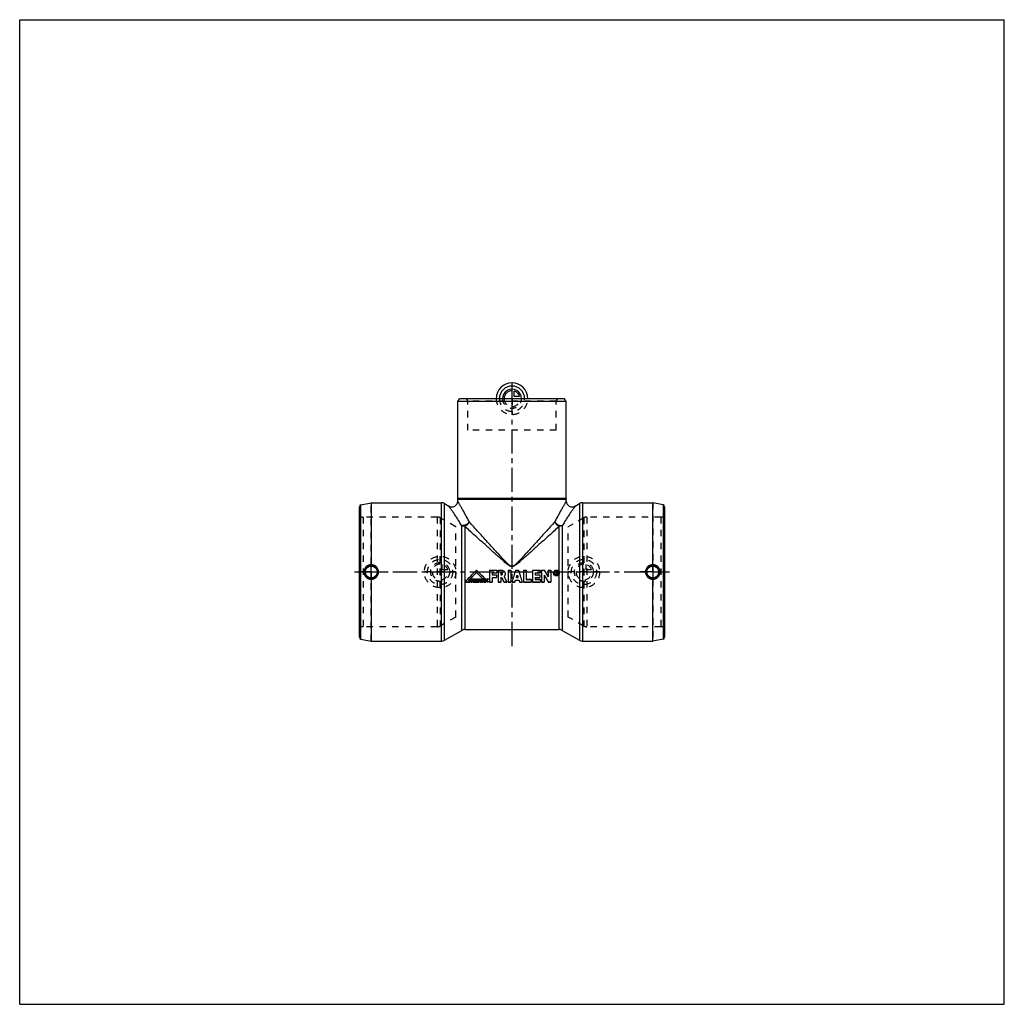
# Model space of a CAD drawing. Header units: millimetres. Extents: x 0 to 1000, y 0 to 1000.
import ezdxf

# ---------------------------------------------------------------- set-up
doc = ezdxf.new("R2010")
doc.units = ezdxf.units.MM
doc.header["$LTSCALE"] = 65.185185
doc.linetypes.add('CENTER', pattern=[0.6, 0.375, -0.075, 0.075, -0.075])
doc.linetypes.add('HIDDEN', pattern=[0.2, 0.1, -0.1])
doc.layers.get('0').update_dxf_attribs({"linetype": 'CONTINUOUS'})
for name, color, linetype in [('ACHSEN_S', 7, 'CONTINUOUS'), ('KOERPER', 7, 'CONTINUOUS'), ('KONST.EL_MIT_GEO', 7, 'CONTINUOUS'), ('KONSTR_EL', 7, 'CONTINUOUS'), ('KURVEN', 7, 'CONTINUOUS')]:
    doc.layers.add(name, color=color, linetype=linetype)

msp = doc.modelspace()

# ---------------------------------------------------------------- linework, layer by layer
at = {"color": 7, "linetype": 'Continuous'}
for p, q in [((0, 0), (0, 1000)), ((0, 1000), (1000, 1000)), ((1000, 0), (1000, 1000)), ((0, 0), (1000, 0))]:
    msp.add_line(p, q, dxfattribs=at)
at = {"layer": 'ACHSEN_S', "color": 40, "linetype": 'CENTER'}
for p, q in [((500, 363.9), (500, 623.1)), ((340, 439.1), (660, 439.1))]:
    msp.add_line(p, q, dxfattribs=at)
at = {"layer": 'KOERPER', "color": 7, "linetype": 'Continuous'}
for p, q in [((445, 612.1), (446.7, 615.1)), ((555, 612.1), (445, 612.1)), ((553.3, 615.1), (446.7, 615.1)), ((555, 612.1), (553.3, 615.1)), ((357, 509.4), (357, 446.5)), ((357, 509.4), (428.4, 509.4)), ((431.4, 508.6), (435.9, 506)), ((643, 446.5), (643, 509.4)), ((357, 431.7), (357, 368.9)), ((643, 368.9), (643, 431.7)), ((452, 380.6), (548, 380.6)), ((431.4, 369.7), (449, 379.8)), ((357, 368.9), (428.4, 368.9))]:
    msp.add_line(p, q, dxfattribs=at)
at = {"layer": 'KOERPER', "color": 8, "linetype": 'HIDDEN'}
for p, q in [((455, 583.1), (455, 612.6)), ((545, 583.1), (545, 612.6)), ((545, 583.1), (455, 583.1)), ((442.9, 484.9), (427, 494.1)), ((573, 494.1), (557.1, 484.9)), ((442.9, 393.3), (442.9, 484.9)), ((557.1, 393.3), (557.1, 484.9)), ((442.9, 393.3), (427, 384.2)), ((573, 384.2), (557.1, 393.3))]:
    msp.add_line(p, q, dxfattribs=at)
at = {"layer": 'KOERPER', "color": 40, "linetype": 'CENTER'}
for p, q in [((357, 439.1), (357, 446.5)), ((643, 439.1), (643, 446.5)), ((357, 439.1), (344.2, 439.1)), ((357, 439.1), (357, 431.7)), ((357, 439.1), (369.8, 439.1)), ((643, 439.1), (630.2, 439.1)), ((643, 439.1), (655.8, 439.1)), ((643, 439.1), (643, 431.7))]:
    msp.add_line(p, q, dxfattribs=at)
at = {"layer": 'KOERPER', "color": 7, "linetype": 'Continuous'}
for points, knots in [([(357, 446.5), (356, 446.6), (354.1, 446.2), (351.6, 444.6), (349.9, 442.1), (349.5, 440.1), (349.5, 439.1)], [0, 0, 0, 0, 0.24783, 0.49763, 0.74861, 1, 1, 1, 1]), ([(364.4, 439.1), (364.4, 440.1), (364, 442), (362.4, 444.5), (359.9, 446.2), (358, 446.5), (357, 446.5)], [0, 0, 0, 0, 0.25011, 0.5, 0.74988, 1, 1, 1, 1]), ([(643, 446.5), (642, 446.5), (640.1, 446.2), (637.6, 444.5), (636, 442), (635.6, 440.1), (635.6, 439.1)], [0, 0, 0, 0, 0.2501, 0.49998, 0.74988, 1, 1, 1, 1]), ([(650.5, 439.1), (650.5, 440.1), (650.1, 442.1), (648.4, 444.6), (645.9, 446.2), (644, 446.6), (643, 446.5)], [0, 0, 0, 0, 0.2514, 0.50238, 0.75218, 1, 1, 1, 1]), ([(349.5, 439.1), (349.5, 438.1), (349.9, 436.2), (351.6, 433.7), (354.1, 432.1), (356, 431.7), (357, 431.7)], [0, 0, 0, 0, 0.25139, 0.50237, 0.75217, 1, 1, 1, 1]), ([(357, 431.7), (358, 431.7), (359.9, 432.1), (362.4, 433.7), (364, 436.2), (364.4, 438.2), (364.4, 439.1)], [0, 0, 0, 0, 0.25012, 0.5, 0.74989, 1, 1, 1, 1]), ([(635.6, 439.1), (635.6, 438.2), (636, 436.2), (637.6, 433.7), (640.1, 432.1), (642, 431.7), (643, 431.7)], [0, 0, 0, 0, 0.25012, 0.50002, 0.7499, 1, 1, 1, 1]), ([(643, 431.7), (644, 431.7), (645.9, 432.1), (648.4, 433.7), (650.1, 436.2), (650.5, 438.1), (650.5, 439.1)], [0, 0, 0, 0, 0.24782, 0.49762, 0.7486, 1, 1, 1, 1])]:
    msp.add_open_spline(points, degree=3, knots=knots, dxfattribs=at)
at = {"layer": 'KONST.EL_MIT_GEO', "color": 7, "linetype": 'Continuous'}
for p, q in [((445, 513.6), (445, 612.1)), ((555, 513.6), (555, 612.1)), ((444.9, 510.9), (445, 512.7)), ((555, 513.6), (445, 513.6)), ((555, 512.7), (445, 512.7)), ((555.1, 510.9), (555, 512.7)), ((564.1, 506), (568.6, 508.6)), ((449, 439.1), (449, 486.1)), ((452, 485.5), (452, 380.6)), ((548, 380.6), (548, 485.5)), ((551, 486.1), (551, 379.8))]:
    msp.add_line(p, q, dxfattribs=at)
at = {"layer": 'KONST.EL_MIT_GEO', "color": 8, "linetype": 'HIDDEN'}
for p, q in [((547.5, 615.1), (452.5, 615.1)), ((545, 612.6), (455, 612.6))]:
    msp.add_line(p, q, dxfattribs=at)
for centre, start, end in [((452.5, 612.6), 0, 90), ((547.5, 612.6), 90, 180)]:
    msp.add_arc(centre, 2.5, start, end, dxfattribs=at)
at = {"layer": 'KONST.EL_MIT_GEO', "color": 7, "linetype": 'Continuous'}
for centre, radius, start, end in [((438.9, 511.2), 6, 240, 357.2921), ((425, 513.6), 20, 357.2921, 360), ((575, 513.6), 20, 180, 182.7079), ((561.1, 511.2), 6, 182.7079, 300)]:
    msp.add_arc(centre, radius, start, end, dxfattribs=at)
for points, knots in [([(456.6, 490), (455.9, 491.3), (454.5, 494), (452.4, 497.8), (450.8, 500.8), (449.5, 503), (448.7, 504.5), (447.9, 505.9), (447.1, 507.1), (446.5, 508.2), (446, 509), (445.7, 509.6), (445.5, 509.9), (445.3, 510.2), (445.2, 510.4), (445.1, 510.6), (445, 510.7), (444.9, 510.8), (444.9, 510.8), (444.9, 510.9), (444.9, 510.9), (444.9, 510.9)], [0, 0, 0, 0, 0.19374, 0.3762, 0.54429, 0.62174, 0.69402, 0.76046, 0.82035, 0.87291, 0.91734, 0.93627, 0.95289, 0.96711, 0.97886, 0.98807, 0.99468, 0.99701, 0.99867, 0.99967, 1, 1, 1, 1]), ([(555.1, 510.9), (555.1, 510.9), (555.1, 510.9), (555.1, 510.8), (555.1, 510.8), (555, 510.7), (554.9, 510.6), (554.8, 510.4), (554.7, 510.2), (554.5, 509.9), (554.3, 509.6), (554, 509), (553.5, 508.2), (552.9, 507.1), (552.1, 505.9), (551.3, 504.5), (550.5, 503), (549.2, 500.8), (547.6, 497.8), (545.5, 494), (544.1, 491.3), (543.4, 490)], [0, 0, 0, 0, 0.00033, 0.00133, 0.003, 0.00532, 0.01194, 0.02114, 0.03289, 0.04711, 0.06373, 0.08266, 0.1271, 0.17965, 0.23954, 0.30599, 0.37826, 0.45571, 0.6238, 0.80626, 1, 1, 1, 1]), ([(449, 486.1), (448.2, 487.5), (446.6, 490), (444.2, 493.7), (442.4, 496.5), (441, 498.6), (440, 500), (439.1, 501.3), (438.3, 502.5), (437.6, 503.5), (437.1, 504.2), (436.8, 504.7), (436.5, 505.1), (436.3, 505.3), (436.2, 505.6), (436.1, 505.7), (436, 505.8), (435.9, 505.9), (435.9, 505.9), (435.9, 506), (435.9, 506), (435.9, 506)], [0, 0, 0, 0, 0.19631, 0.38046, 0.54927, 0.6267, 0.69871, 0.76468, 0.82391, 0.87569, 0.91931, 0.93785, 0.95409, 0.96797, 0.97942, 0.98839, 0.99483, 0.99709, 0.99871, 0.99968, 1, 1, 1, 1]), ([(564.1, 506), (564.1, 506), (564.1, 506), (564.1, 505.9), (564.1, 505.9), (564, 505.8), (563.9, 505.7), (563.8, 505.6), (563.7, 505.3), (563.5, 505.1), (563.2, 504.7), (562.9, 504.2), (562.4, 503.5), (561.7, 502.5), (560.9, 501.3), (560, 500), (559, 498.6), (557.6, 496.5), (555.8, 493.7), (553.4, 490), (551.8, 487.5), (551, 486.1)], [0, 0, 0, 0, 0.00032, 0.0013, 0.00291, 0.00517, 0.01161, 0.02058, 0.03203, 0.04591, 0.06215, 0.08069, 0.12431, 0.17609, 0.23533, 0.30129, 0.37331, 0.45073, 0.61954, 0.80369, 1, 1, 1, 1]), ([(456.6, 490), (456.4, 489.7), (456.1, 489.3), (455.5, 488.8), (455, 488.2), (454.2, 487.7), (452.8, 486.9), (451.4, 486.4), (450, 486.1), (449.3, 486.1), (449, 486.1)], [0, 0, 0, 0, 0.1183, 0.18083, 0.24516, 0.37754, 0.51194, 0.7719, 0.89127, 1, 1, 1, 1]), ([(452, 485.5), (451.7, 485.5), (450.7, 485.5), (449.7, 485.8), (449, 486.1)], [0, 0, 0, 0, 0.25462, 1, 1, 1, 1]), ([(456.6, 490), (456.5, 489.7), (456.3, 489.2), (455.8, 488.5), (455.3, 487.9), (454.5, 487), (453.6, 486.3), (452.7, 485.8), (452.2, 485.6), (452, 485.5)], [0, 0, 0, 0, 0.1213, 0.24633, 0.37375, 0.5023, 0.75685, 0.88047, 1, 1, 1, 1]), ([(548, 485.5), (546.4, 484), (542.9, 480.8), (537.5, 476), (531.8, 470.8), (526.9, 466.4), (522.9, 462.8), (519.8, 460), (516.7, 457.2), (513.6, 454.5), (510.4, 451.7), (507.7, 449.3), (505.5, 447.5), (504.1, 446.4), (503, 445.6), (502, 445.1), (501.1, 444.6), (500, 444.5), (498.9, 444.6), (497.9, 445.1), (497, 445.6), (495.9, 446.4), (494.5, 447.5), (492.3, 449.3), (489.6, 451.7), (486.4, 454.5), (483.3, 457.2), (480.2, 460), (477.1, 462.8), (473.1, 466.4), (468.2, 470.8), (462.5, 476), (457.1, 480.8), (453.6, 484), (452, 485.5)], [0, 0, 0, 0, 0.05348, 0.11111, 0.17186, 0.23494, 0.26715, 0.29973, 0.33261, 0.36575, 0.39911, 0.43263, 0.44944, 0.46628, 0.47471, 0.48314, 0.49158, 0.5, 0.50842, 0.51686, 0.52529, 0.53372, 0.55056, 0.56737, 0.60089, 0.63425, 0.66739, 0.70028, 0.73285, 0.76507, 0.82814, 0.88889, 0.94652, 1, 1, 1, 1]), ([(543.4, 490), (541.9, 488.3), (538.8, 484.8), (533.9, 479.5), (528.8, 473.9), (524.4, 469), (520.8, 465), (518.1, 462), (515.3, 459), (512.4, 455.9), (509.6, 452.8), (507.2, 450.3), (505.4, 448.5), (504.4, 447.5), (503.6, 446.8), (502.8, 446.1), (502, 445.5), (501.2, 445), (500.5, 444.8), (500, 444.8), (499.5, 444.8), (498.8, 445), (498, 445.5), (497.2, 446.1), (496.4, 446.8), (495.6, 447.5), (494.6, 448.5), (492.8, 450.3), (490.4, 452.8), (487.6, 455.9), (484.7, 459), (481.9, 462), (479.2, 465), (475.6, 469), (471.2, 473.9), (466.1, 479.5), (461.2, 484.8), (458.1, 488.3), (456.6, 490)], [0, 0, 0, 0, 0.05347, 0.11109, 0.17181, 0.23486, 0.26706, 0.29963, 0.33252, 0.36567, 0.39903, 0.43256, 0.44938, 0.4578, 0.46623, 0.47467, 0.48311, 0.49155, 0.49577, 0.5, 0.50423, 0.50845, 0.51689, 0.52533, 0.53377, 0.5422, 0.55062, 0.56744, 0.60097, 0.63434, 0.66748, 0.70037, 0.73294, 0.76514, 0.82819, 0.88892, 0.94653, 1, 1, 1, 1]), ([(543.4, 490), (543.5, 489.7), (543.7, 489.2), (544.2, 488.5), (544.7, 487.9), (545.5, 487), (546.4, 486.3), (547.3, 485.8), (547.8, 485.6), (548, 485.5)], [0, 0, 0, 0, 0.1213, 0.24633, 0.37375, 0.5023, 0.75685, 0.88047, 1, 1, 1, 1]), ([(543.4, 490), (543.6, 489.7), (543.9, 489.3), (544.5, 488.8), (545, 488.2), (545.8, 487.7), (547.2, 486.9), (548.6, 486.4), (550, 486.1), (550.7, 486.1), (551, 486.1)], [0, 0, 0, 0, 0.1183, 0.18083, 0.24516, 0.37754, 0.51194, 0.7719, 0.89127, 1, 1, 1, 1]), ([(551, 486.1), (550.8, 486), (549.9, 485.6), (548.8, 485.5), (548, 485.5)], [0, 0, 0, 0, 0.24536, 1, 1, 1, 1])]:
    msp.add_open_spline(points, degree=3, knots=knots, dxfattribs=at)
at = {"layer": 'KONSTR_EL', "color": 7, "linetype": 'Continuous'}
for p, q in [((345, 372.9), (345, 505.4)), ((346.6, 507.4), (357, 509.4)), ((346.6, 370.9), (346.6, 507.4)), ((428.4, 368.9), (428.4, 509.4)), ((431.4, 369.7), (431.4, 508.6)), ((568.6, 508.6), (568.6, 369.7)), ((571.6, 509.4), (643, 509.4)), ((571.6, 509.4), (571.6, 368.9)), ((653.4, 507.4), (643, 509.4)), ((653.4, 507.4), (653.4, 370.9)), ((655, 505.4), (655, 372.9)), ((464, 441), (464, 441)), ((477.3, 441), (484.5, 441)), ((477.3, 441), (484.5, 441)), ((477.3, 441), (477.3, 428.9)), ((484.5, 441), (484.5, 438.2)), ((485.9, 441), (489.4, 441)), ((485.9, 441), (489.4, 441)), ((485.9, 441), (485.9, 428.9)), ((489.4, 441), (489.4, 441)), ((496, 441), (498.8, 441)), ((496, 441), (498.8, 441)), ((496, 441), (496, 428.9)), ((498.8, 441), (498.8, 428.9)), ((504, 441), (506.5, 441)), ((504, 441), (506.5, 441)), ((504, 441), (504, 441)), ((506.5, 441), (506.5, 441)), ((511.8, 441), (514.5, 441)), ((511.8, 441), (514.5, 441)), ((511.8, 441), (511.8, 428.9)), ((514.5, 441), (514.5, 431.6)), ((520.9, 441), (528.5, 441)), ((520.9, 441), (528.5, 441)), ((520.9, 441), (520.9, 428.9)), ((528.5, 441), (528.5, 438.2)), ((529.9, 441), (532.6, 441)), ((529.9, 441), (532.6, 441)), ((529.9, 441), (529.9, 428.9)), ((532.6, 441), (532.6, 441)), ((536.9, 441), (539.6, 441)), ((536.9, 441), (539.6, 441)), ((536.9, 441), (536.9, 434)), ((539.6, 441), (539.6, 428.9)), ((449, 379.8), (449, 439.1)), ((455.9, 430.4), (457.3, 430.4)), ((455.9, 430.4), (457.3, 430.4)), ((457.3, 430.4), (457.3, 428.9)), ((458.2, 432.1), (460.3, 432.1)), ((458.2, 432.1), (460.3, 432.1)), ((458.2, 432.1), (458.2, 428.9)), ((459.4, 431.3), (460.3, 431.3)), ((459.4, 431.3), (459.4, 430.9)), ((459.4, 430.9), (460.2, 430.9)), ((459.4, 430.9), (460.2, 430.9)), ((459.4, 430.1), (460.2, 430.1)), ((459.4, 430.1), (459.4, 428.9)), ((460.2, 430.9), (460.2, 430.1)), ((460.3, 432.1), (460.3, 431.3)), ((460.6, 432.1), (462, 432.1)), ((460.6, 432.1), (462, 432.1)), ((460.6, 432.1), (460.6, 428.9)), ((461.8, 431.4), (461.9, 431.4)), ((461.8, 431.4), (461.8, 430.7)), ((461.8, 430.2), (461.8, 428.9)), ((462, 432.1), (462, 432.1)), ((463.9, 432.1), (465, 432.1)), ((463.9, 432.1), (465, 432.1)), ((463.9, 432.1), (463.9, 428.9)), ((465, 432.1), (465, 428.9)), ((466.2, 432.1), (467.5, 432.1)), ((466.2, 432.1), (467.5, 432.1)), ((466.2, 432.1), (466.2, 432.1)), ((466.6, 430.1), (467.1, 430.1)), ((466.6, 430), (467.1, 430)), ((467.5, 432.1), (467.5, 432.1)), ((468.4, 432.1), (470.9, 432.1)), ((468.4, 432.1), (470.9, 432.1)), ((468.4, 432.1), (468.4, 431.3)), ((468.4, 431.3), (469.1, 431.3)), ((469.1, 431.3), (469.1, 428.9)), ((469.9, 432.6), (472.3, 432.6)), ((470.2, 431.3), (470.9, 431.3)), ((470.2, 431.3), (470.2, 428.9)), ((470.9, 432.1), (470.9, 431.3)), ((471.2, 432.1), (473.3, 432.1)), ((471.2, 432.1), (473.3, 432.1)), ((471.2, 432.1), (471.2, 428.9)), ((472.4, 431.3), (473.3, 431.3)), ((472.4, 431.3), (472.4, 430.9)), ((472.4, 430.9), (473.2, 430.9)), ((472.4, 430.9), (473.2, 430.9)), ((472.4, 430.2), (473.2, 430.2)), ((472.4, 430.2), (472.4, 429.8)), ((473.2, 430.9), (473.2, 430.2)), ((473.3, 432.1), (473.3, 431.3)), ((475.2, 432.2), (475.2, 432.1)), ((475.9, 432.1), (475.9, 431.3)), ((480, 438.2), (484.5, 438.2)), ((480, 438.2), (480, 436.3)), ((480, 436.3), (484.1, 436.3)), ((480, 436.3), (484.1, 436.3)), ((480, 433.6), (484.1, 433.6)), ((480, 433.6), (480, 428.9)), ((484.1, 436.3), (484.1, 433.6)), ((488.6, 438.2), (489.4, 438.2)), ((488.6, 438.2), (488.6, 436.3)), ((488.6, 436.3), (489.4, 436.3)), ((488.6, 436.3), (489.4, 436.3)), ((488.6, 433.6), (489.5, 433.6)), ((488.6, 433.6), (488.6, 428.9)), ((489.4, 436.3), (489.4, 436.3)), ((503.6, 430.8), (507, 430.8)), ((504.5, 433.6), (506.1, 433.6)), ((504.5, 433.6), (506.1, 433.6)), ((514.5, 431.7), (519.5, 431.7)), ((514.5, 431.6), (519.5, 431.6)), ((519.5, 431.7), (519.5, 428.9)), ((523.6, 438.2), (528.5, 438.2)), ((523.6, 438.2), (523.6, 436.3)), ((523.6, 436.3), (528.1, 436.3)), ((523.6, 436.3), (528.1, 436.3)), ((523.6, 433.6), (528.1, 433.6)), ((523.6, 433.6), (523.6, 431.6)), ((523.6, 431.7), (528.5, 431.7)), ((523.6, 431.6), (528.5, 431.6)), ((528.1, 436.3), (528.1, 433.6)), ((528.5, 431.7), (528.5, 428.9)), ((532.6, 435.8), (532.6, 428.9)), ((542.1, 438), (542.1, 438)), ((542.8, 438), (542.8, 438)), ((544.4, 439.6), (545.1, 439.6)), ((544.4, 439.6), (545.1, 439.6)), ((544.4, 439.6), (544.4, 436.4)), ((544.4, 436.4), (544.8, 436.4)), ((544.8, 439.1), (545.1, 439.1)), ((544.8, 439.1), (544.8, 438.2)), ((544.8, 438.2), (545.1, 438.2)), ((544.8, 438.2), (545.1, 438.2)), ((544.8, 437.8), (545.1, 437.8)), ((544.8, 437.8), (544.8, 436.4)), ((545.1, 439.6), (545.1, 439.6)), ((545.1, 438.2), (545.1, 438.2)), ((545.3, 438.9), (545.3, 438.4)), ((545.4, 436.4), (545.8, 436.4)), ((545.7, 438.9), (545.7, 438.4)), ((547.3, 438), (547.3, 438)), ((548, 438), (548, 438)), ((452, 428.9), (457.3, 428.9)), ((458.2, 428.9), (459.4, 428.9)), ((460.6, 428.9), (461.8, 428.9)), ((462.3, 428.9), (463.6, 428.9)), ((463.9, 428.9), (465, 428.9)), ((465.3, 428.9), (466.4, 428.9)), ((466.5, 429.4), (467.2, 429.4)), ((467.3, 428.9), (468.4, 428.9)), ((469.1, 428.9), (470.2, 428.9)), ((471.2, 428.9), (473.3, 428.9)), ((472.4, 429.8), (473.3, 429.8)), ((472.4, 429.8), (473.3, 429.8)), ((473.3, 429.8), (473.3, 428.9)), ((475.5, 429.7), (475.5, 429.7)), ((475.9, 429.8), (475.9, 429)), ((477.3, 428.9), (480, 428.9)), ((485.9, 428.9), (488.6, 428.9)), ((491.7, 428.9), (494.7, 428.9)), ((496, 428.9), (498.8, 428.9)), ((500.1, 428.9), (503, 428.9)), ((507.6, 428.9), (510.4, 428.9)), ((511.8, 428.9), (519.5, 428.9)), ((520.9, 428.9), (528.5, 428.9)), ((529.9, 428.9), (532.6, 428.9)), ((536.9, 428.9), (539.6, 428.9)), ((346.6, 370.9), (357, 368.9)), ((551, 379.8), (568.6, 369.7)), ((653.4, 370.9), (643, 368.9)), ((571.6, 368.9), (643, 368.9))]:
    msp.add_line(p, q, dxfattribs=at)
at = {"layer": 'KONSTR_EL', "color": 8, "linetype": 'HIDDEN'}
for p, q in [((357, 368.9), (357, 509.4)), ((643, 509.4), (643, 368.9)), ((348.7, 494.9), (348.7, 383.4)), ((424, 494.9), (348.7, 494.9)), ((424, 494.9), (424, 383.4)), ((427, 494.1), (427, 384.2)), ((573, 494.1), (573, 384.2)), ((651.3, 494.9), (576, 494.9)), ((576, 494.9), (576, 383.4)), ((651.3, 494.9), (651.3, 383.4)), ((455.9, 430.4), (455.9, 430.4)), ((455.9, 430.4), (455.9, 430.4)), ((459.4, 431.3), (460.3, 431.3)), ((459.4, 431.3), (459.4, 431.3)), ((459.4, 430.1), (460.2, 430.1)), ((459.4, 430.1), (459.4, 430.1)), ((461.8, 431.4), (461.9, 431.4)), ((461.8, 431.4), (461.8, 431.4)), ((461.8, 430.2), (461.8, 430.2)), ((461.9, 431.4), (461.9, 431.4)), ((462.2, 431.4), (462.2, 431.3)), ((462.2, 430.8), (462.2, 430.8)), ((462.3, 431.1), (462.3, 431.1)), ((462.7, 430.4), (462.8, 430.3)), ((462.7, 430.4), (462.7, 430.3)), ((463.1, 431.8), (463.1, 431.8)), ((463.3, 430.7), (463.3, 430.6)), ((463.5, 431.1), (463.5, 431.1)), ((464, 438.6), (464, 438.6)), ((466.6, 430.1), (466.6, 430)), ((466.8, 431.2), (466.8, 431.2)), ((467.1, 430.1), (467.1, 430)), ((468.4, 431.3), (469.1, 431.3)), ((469.1, 431.3), (469.1, 431.3)), ((469.9, 432.6), (472.3, 432.6)), ((469.9, 432.6), (469.9, 432.6)), ((470.2, 431.3), (470.9, 431.3)), ((470.2, 431.3), (470.2, 431.3)), ((472.3, 432.6), (472.3, 432.6)), ((472.4, 431.3), (473.3, 431.3)), ((472.4, 431.3), (472.4, 431.3)), ((472.4, 430.2), (473.2, 430.2)), ((472.4, 430.2), (472.4, 430.2)), ((473.5, 430.6), (473.5, 430.5)), ((474, 431.7), (474, 431.7)), ((474.8, 430.5), (474.8, 430.5)), ((474.9, 431.2), (474.9, 431.2)), ((475.5, 431.4), (475.5, 431.4)), ((475.6, 432.1), (475.6, 432.1)), ((475.7, 431.4), (475.7, 431.4)), ((475.9, 432.1), (475.9, 432.1)), ((480, 438.2), (484.5, 438.2)), ((480, 438.2), (480, 438.2)), ((480, 433.6), (484.1, 433.6)), ((480, 433.6), (480, 433.6)), ((488.6, 438.2), (489.4, 438.2)), ((488.6, 438.2), (488.6, 438.2)), ((488.6, 433.6), (489.5, 433.6)), ((488.6, 433.6), (488.6, 433.6)), ((489.4, 438.2), (489.4, 438.2)), ((489.5, 433.6), (489.5, 433.6)), ((490.3, 437.3), (490.3, 437.2)), ((492, 434.7), (492, 434.7)), ((492, 434.7), (492, 434.7)), ((493, 437.3), (493, 437.2)), ((503.6, 430.9), (507, 430.9)), ((503.6, 430.9), (503.6, 430.8)), ((504.5, 433.6), (504.5, 433.6)), ((505.3, 436), (505.3, 436)), ((506.1, 433.6), (506.1, 433.6)), ((507, 430.9), (507, 430.8)), ((523.6, 438.2), (528.5, 438.2)), ((523.6, 438.2), (523.6, 438.2)), ((523.6, 433.6), (528.1, 433.6)), ((523.6, 433.6), (523.6, 433.6)), ((532.6, 435.8), (532.6, 435.8)), ((544.4, 436.4), (544.8, 436.4)), ((544.8, 439.2), (545.1, 439.2)), ((544.8, 439.2), (544.8, 439.1)), ((544.8, 437.8), (545.1, 437.8)), ((544.8, 437.8), (544.8, 437.8)), ((545.1, 439.2), (545.1, 439.1)), ((545.1, 437.8), (545.1, 437.8)), ((545.3, 438.9), (545.3, 438.9)), ((545.4, 436.4), (545.8, 436.4)), ((545.4, 436.4), (545.4, 436.4)), ((545.5, 437.9), (545.5, 437.9)), ((545.7, 438.9), (545.7, 438.9)), ((545.8, 436.4), (545.8, 436.4)), ((452, 429), (457.3, 429)), ((452, 429), (452, 428.9)), ((458.2, 429), (459.4, 429)), ((460.6, 429), (461.8, 429)), ((462.3, 429), (463.6, 429)), ((462.3, 429), (462.3, 428.9)), ((463.6, 429), (463.6, 428.9)), ((463.9, 429), (465, 429)), ((465.3, 429), (466.4, 429)), ((465.3, 429), (465.3, 428.9)), ((466.4, 429), (466.4, 428.9)), ((466.5, 429.4), (467.2, 429.4)), ((466.5, 429.4), (466.5, 429.4)), ((467.2, 429.4), (467.2, 429.4)), ((467.3, 429), (468.4, 429)), ((467.3, 429), (467.3, 428.9)), ((468.4, 429), (468.4, 428.9)), ((469.1, 429), (470.2, 429)), ((471.2, 429), (473.3, 429)), ((473.7, 429.8), (473.7, 429.8)), ((474.1, 429.3), (474.1, 429.3)), ((474.6, 429), (474.6, 429)), ((474.9, 429.9), (474.9, 429.9)), ((475.3, 428.9), (475.3, 428.9)), ((475.6, 428.9), (475.6, 428.9)), ((475.7, 429.7), (475.7, 429.7)), ((477.3, 429), (480, 429)), ((485.9, 429), (488.6, 429)), ((491.7, 429), (494.7, 429)), ((491.7, 429), (491.7, 428.9)), ((494.7, 429), (494.7, 428.9)), ((496, 429), (498.8, 429)), ((500.1, 429), (503, 429)), ((500.1, 429), (500.1, 428.9)), ((503, 429), (503, 428.9)), ((507.6, 429), (510.4, 429)), ((507.6, 429), (507.6, 428.9)), ((510.4, 429), (510.4, 428.9)), ((511.8, 429), (519.5, 429)), ((520.9, 429), (528.5, 429)), ((529.9, 429), (532.6, 429)), ((536.9, 429), (539.6, 429)), ((536.9, 429), (536.9, 428.9)), ((424, 383.4), (348.7, 383.4)), ((651.3, 383.4), (576, 383.4))]:
    msp.add_line(p, q, dxfattribs=at)
at = {"layer": 'KONSTR_EL', "color": 7, "linetype": 'Continuous'}
for centre, radius in [((357, 439.1), 7.05), ((357, 439.1), 6.05), ((643, 439.1), 7.05), ((643, 439.1), 6.05)]:
    msp.add_circle(centre, radius, dxfattribs=at)
for centre, radius, start, end in [((347, 505.4), 2, 101, 180), ((428.4, 503.4), 6, 60, 90), ((571.6, 503.4), 6, 90, 120), ((653, 505.4), 2, 0, 79), ((475.2, 429.1), 3.04, 75.9954, 82.5569), ((475.2, 429.1), 3.04, 75.9952, 82.5568), ((475.4, 430), 1.38, 68.066, 77.5925), ((545.1, 438), 3.02, 176.173, 179.6998), ((545.1, 438), 2.32, 180.0041, 183.3944), ((545, 438), 2.32, 356.6057, 359.9959), ((545, 438), 3.02, 0.3001, 3.827), ((452, 374.6), 6, 90, 120), ((548, 374.6), 6, 60, 90), ((347, 372.9), 2, 180, 259), ((653, 372.9), 2, 281, 360), ((428.4, 374.9), 6, 270, 300), ((571.6, 374.9), 6, 240, 270)]:
    msp.add_arc(centre, radius, start, end, dxfattribs=at)
at = {"layer": 'KONSTR_EL', "color": 8, "linetype": 'HIDDEN'}
for centre, radius, start, end in [((348.7, 504.9), 10, 248.0484, 270), ((424, 488.9), 6, 60, 90), ((576, 488.9), 6, 90, 120), ((651.3, 504.9), 10, 270, 291.9516), ((461.6, 431.1), 0.65, 358.4787, 0.0111), ((476.6, 430.5), 1.8, 179.9758, 182.0503), ((475.4, 430), 1.38, 68.0658, 77.5923), ((489.3, 437.3), 0.983, 358.978, 0.0003), ((489.3, 437.3), 3.76, 359.9992, 0.7925), ((545.1, 438), 3.02, 176.6592, 179.9975), ((545.1, 438), 2.31, 180, 180.4364), ((545, 438.5), 0.231, 355.6335, 359.9935), ((545, 438), 2.31, 359.5636, 360), ((545, 438), 3.02, 0.0025, 3.3408), ((348.7, 373.4), 10, 90, 111.9516), ((424, 389.4), 6, 270, 300), ((576, 389.4), 6, 240, 270), ((651.3, 373.4), 10, 68.0484, 90)]:
    msp.add_arc(centre, radius, start, end, dxfattribs=at)
at = {"layer": 'KONSTR_EL', "color": 7, "linetype": 'Continuous'}
for centre, major_axis, ratio, start_param, end_param in [((452, 439.1), (58.4, 58.4), 0.08749, -1.65806, -1.45183), ((452, 439.1), (58.3, 58.3), 0.08749, -1.65806, -1.45147), ((476, 439.1), (58.4, -58.4), 0.08749, -1.68977, -1.54671), ((476, 439.1), (58.3, -58.3), 0.08749, -1.69012, -1.54681), ((500.1, 439.1), (18.8, 58.6), 0.05117, -1.72891, -1.52267), ((510.4, 439.1), (-18.8, 58.6), 0.05117, 1.52267, 1.72891), ((540.1, 439.1), (-36.3, 58.5), 0.07852, 1.4904, 1.60903), ((454.4, 439.1), (58.4, 58.4), 0.08749, -1.63256, -1.49297), ((462.3, 439.1), (-25, 58.6), 0.06337, -4.58581, -4.56488), ((463.6, 439.1), (-34.4, 58.5), 0.07652, -4.60669, -4.58272), ((473.6, 439.1), (58.4, -58.4), 0.08749, -1.64862, -1.54671), ((465.3, 439.1), (16.8, 58.6), 0.04656, -1.732, -1.67789), ((466.4, 439.1), (11.3, 58.6), 0.03277, -1.72011, -1.70006), ((467.3, 439.1), (-11.6, 58.6), 0.03352, -4.58343, -4.56338), ((468.4, 439.1), (-16.7, 58.6), 0.04644, -4.60522, -4.55111), ((491.7, 439.1), (-27, 58.6), 0.06681, -4.64798, -4.56869), ((494.7, 439.1), (-27, 58.6), 0.06681, -4.66728, -4.56869), ((503, 439.1), (18.8, 58.6), 0.05117, -1.72891, -1.69606), ((503, 439.1), (18.8, 58.6), 0.05117, -1.64962, -1.60791), ((507.6, 439.1), (-18.8, 58.6), 0.05117, -4.67528, -4.63356), ((507.6, 439.1), (-18.8, 58.6), 0.05117, -4.58712, -4.55427), ((536.9, 439.1), (-36.3, 58.5), 0.07852, -4.70411, -4.58655), ((547, 439.1), (-12.8, 58.6), 0.03674, -4.69715, -4.67374), ((547.5, 439.1), (-12.8, 58.6), 0.03674, -4.6998, -4.67374), ((466.4, 439.1), (11, 58.6), 0.03201, -1.73931, -1.73134), ((467.3, 439.1), (-11, 58.6), 0.03201, -4.55184, -4.54388)]:
    msp.add_ellipse(centre, major_axis=major_axis, ratio=ratio, start_param=start_param, end_param=end_param, dxfattribs=at)
at = {"layer": 'KONSTR_EL', "color": 8, "linetype": 'HIDDEN'}
for centre, major_axis, ratio, start_param, end_param in [((500.1, 439.1), (18.8, 58.5), 0.05117, -1.72891, -1.52232), ((510.4, 439.1), (-18.8, 58.5), 0.05117, 1.52232, 1.72891), ((540.1, 439.1), (-36.3, 58.4), 0.07852, 1.49004, 1.60888), ((454.4, 439.1), (58.3, 58.3), 0.08749, -1.63252, -1.49269), ((462.3, 439.1), (-24.9, 58.5), 0.06337, -4.58584, -4.56488), ((463.6, 439.1), (-34.3, 58.4), 0.07652, -4.60651, -4.58272), ((473.6, 439.1), (58.3, -58.3), 0.08749, -1.64891, -1.54681), ((465.3, 439.1), (16.7, 58.5), 0.04656, -1.732, -1.67779), ((466.4, 439.1), (11.3, 58.5), 0.03277, -1.72008, -1.7), ((467.3, 439.1), (-11.6, 58.5), 0.03352, -4.5835, -4.56341), ((468.4, 439.1), (-16.7, 58.5), 0.04644, -4.60531, -4.55111), ((491.7, 439.1), (-27, 58.5), 0.06681, -4.64812, -4.56869), ((494.7, 439.1), (-27, 58.5), 0.06681, -4.6672, -4.56869), ((503, 439.1), (18.8, 58.5), 0.05117, -1.72891, -1.69601), ((503, 439.1), (18.8, 58.5), 0.05117, -1.64949, -1.6077), ((507.6, 439.1), (-18.8, 58.5), 0.05117, -4.67549, -4.6337), ((507.6, 439.1), (-18.8, 58.5), 0.05117, -4.58718, -4.55427), ((536.9, 439.1), (-36.3, 58.4), 0.07852, -4.70431, -4.58655), ((547, 439.1), (-12.8, 58.5), 0.03674, -4.69741, -4.67396), ((547.5, 439.1), (-12.8, 58.5), 0.03674, 1.58312, 1.60923), ((466.4, 439.1), (11, 58.5), 0.03201, -1.73931, -1.73133), ((467.3, 439.1), (-11, 58.5), 0.03201, -4.55186, -4.54388)]:
    msp.add_ellipse(centre, major_axis=major_axis, ratio=ratio, start_param=start_param, end_param=end_param, dxfattribs=at)
at = {"layer": 'KONSTR_EL', "color": 7, "linetype": 'Continuous'}
for points, knots in [([(489.4, 441), (489.8, 441), (490.8, 440.8), (492, 439.9), (492.8, 438.7), (493, 437.7), (493, 437.2)], [0, 0, 0, 0, 0.24994, 0.49992, 0.74998, 1, 1, 1, 1]), ([(489.4, 441), (489.8, 441), (490.8, 440.8), (492, 440), (492.8, 438.8), (493, 437.8), (493, 437.3)], [0, 0, 0, 0, 0.24994, 0.49992, 0.74998, 1, 1, 1, 1]), ([(542.1, 438.2), (542.1, 438.6), (542.3, 439.3), (543, 440.2), (543.9, 440.9), (545.1, 441.1), (546.2, 440.9), (547.1, 440.2), (547.8, 439.3), (548, 438.6), (548, 438.2)], [0, 0, 0, 0, 0.12504, 0.25005, 0.37504, 0.5, 0.62496, 0.74995, 0.87496, 1, 1, 1, 1]), ([(542.1, 438.2), (542.1, 438.6), (542.3, 439.3), (543, 440.2), (543.9, 440.8), (545.1, 441.1), (546.2, 440.8), (547.1, 440.2), (547.8, 439.3), (548, 438.6), (548, 438.2)], [0, 0, 0, 0, 0.12504, 0.25005, 0.37504, 0.5, 0.62496, 0.74995, 0.87496, 1, 1, 1, 1]), ([(547.3, 438), (547.3, 438.3), (547.2, 438.9), (546.7, 439.7), (545.9, 440.2), (545.1, 440.4), (544.2, 440.2), (543.4, 439.7), (542.9, 438.9), (542.8, 438.3), (542.8, 438)], [0, 0, 0, 0, 0.12502, 0.25004, 0.37503, 0.5, 0.62497, 0.74996, 0.87498, 1, 1, 1, 1]), ([(461.8, 430.7), (461.9, 430.7), (462, 430.7), (462.1, 430.8), (462.2, 430.8)], [0, 0, 0, 0, 0.74957, 1, 1, 1, 1]), ([(462.2, 431.3), (462.1, 431.4), (462.1, 431.4), (461.9, 431.4), (461.9, 431.4)], [0, 0, 0, 0, 0.25102, 1, 1, 1, 1]), ([(462, 432.1), (462.3, 432.1), (462.6, 432), (463, 431.9), (463.1, 431.8)], [0, 0, 0, 0, 0.7494, 1, 1, 1, 1]), ([(462, 432.1), (462.3, 432.1), (462.6, 432.1), (463, 431.9), (463.1, 431.8)], [0, 0, 0, 0, 0.7494, 1, 1, 1, 1]), ([(462.3, 431.1), (462.3, 431.1), (462.3, 431.2), (462.2, 431.3), (462.2, 431.3)], [0, 0, 0, 0, 0.50071, 1, 1, 1, 1]), ([(462.2, 430.8), (462.2, 430.8), (462.3, 430.9), (462.3, 431), (462.3, 431.1)], [0, 0, 0, 0, 0.49889, 1, 1, 1, 1]), ([(463.1, 431.8), (463.2, 431.7), (463.4, 431.5), (463.5, 431.3), (463.5, 431.1)], [0, 0, 0, 0, 0.50144, 1, 1, 1, 1]), ([(463.5, 431.1), (463.5, 431), (463.4, 430.9), (463.3, 430.7), (463.3, 430.6)], [0, 0, 0, 0, 0.4997, 1, 1, 1, 1]), ([(473.5, 430.5), (473.5, 430.7), (473.6, 431.2), (473.9, 431.5), (474, 431.7)], [0, 0, 0, 0, 0.4996, 1, 1, 1, 1]), ([(474, 431.7), (474.2, 431.9), (474.6, 432.1), (475, 432.2), (475.2, 432.2)], [0, 0, 0, 0, 0.49901, 1, 1, 1, 1]), ([(474, 431.7), (474.2, 431.8), (474.6, 432.1), (475, 432.1), (475.2, 432.1)], [0, 0, 0, 0, 0.49901, 1, 1, 1, 1]), ([(474.9, 431.2), (474.9, 431.1), (474.8, 430.9), (474.8, 430.7), (474.8, 430.5)], [0, 0, 0, 0, 0.25165, 1, 1, 1, 1]), ([(474.8, 430.5), (474.8, 430.4), (474.8, 430.1), (474.9, 429.9), (474.9, 429.9)], [0, 0, 0, 0, 0.74844, 1, 1, 1, 1]), ([(475.5, 431.4), (475.4, 431.4), (475.2, 431.4), (475, 431.2), (474.9, 431.2)], [0, 0, 0, 0, 0.50187, 1, 1, 1, 1]), ([(490.3, 437.2), (490.3, 437.4), (490.3, 437.6), (490.1, 438), (489.7, 438.2), (489.5, 438.2), (489.4, 438.2)], [0, 0, 0, 0, 0.24998, 0.5, 0.75, 1, 1, 1, 1]), ([(489.4, 436.3), (489.5, 436.3), (489.7, 436.3), (490.1, 436.5), (490.3, 436.9), (490.3, 437.1), (490.3, 437.2)], [0, 0, 0, 0, 0.25007, 0.50005, 0.75001, 1, 1, 1, 1]), ([(489.4, 436.3), (489.5, 436.3), (489.7, 436.3), (490, 436.6), (490.3, 436.9), (490.3, 437.1), (490.3, 437.2)], [0, 0, 0, 0, 0.25007, 0.50005, 0.75002, 1, 1, 1, 1]), ([(493, 437.2), (493, 436.8), (492.9, 435.8), (492.3, 435), (492, 434.7)], [0, 0, 0, 0, 0.50018, 1, 1, 1, 1]), ([(548, 438), (548, 437.6), (547.8, 436.8), (547.2, 435.8), (546.2, 435.2), (545.1, 434.9), (543.9, 435.2), (542.9, 435.8), (542.3, 436.8), (542.1, 437.6), (542.1, 438)], [0, 0, 0, 0, 0.12503, 0.24999, 0.37497, 0.5, 0.62503, 0.75001, 0.87497, 1, 1, 1, 1]), ([(542.8, 438), (542.8, 437.7), (542.9, 437.1), (543.4, 436.3), (544.2, 435.8), (545.1, 435.7), (545.9, 435.8), (546.7, 436.3), (547.2, 437.1), (547.3, 437.7), (547.3, 438)], [0, 0, 0, 0, 0.12502, 0.25, 0.37498, 0.5, 0.62502, 0.75, 0.87498, 1, 1, 1, 1]), ([(542.8, 437.9), (542.8, 437.6), (543, 437), (543.5, 436.3), (544.2, 435.8), (545.1, 435.7), (545.9, 435.8), (546.6, 436.3), (547.2, 437), (547.3, 437.6), (547.3, 437.9)], [0, 0, 0, 0, 0.12503, 0.25, 0.37498, 0.5, 0.62502, 0.75, 0.87497, 1, 1, 1, 1]), ([(545.1, 439.6), (545.1, 439.6), (545.3, 439.6), (545.5, 439.4), (545.7, 439.2), (545.7, 439), (545.7, 438.9)], [0, 0, 0, 0, 0.24995, 0.49992, 0.74992, 1, 1, 1, 1]), ([(545.1, 439.6), (545.1, 439.6), (545.3, 439.6), (545.5, 439.4), (545.7, 439.2), (545.7, 439), (545.7, 438.9)], [0, 0, 0, 0, 0.24995, 0.49992, 0.74992, 1, 1, 1, 1]), ([(545.3, 438.9), (545.3, 439), (545.2, 439.1), (545.1, 439.1), (545.1, 439.1)], [0, 0, 0, 0, 0.50037, 1, 1, 1, 1]), ([(545.1, 438.2), (545.1, 438.2), (545.2, 438.3), (545.3, 438.4), (545.3, 438.4)], [0, 0, 0, 0, 0.4997, 1, 1, 1, 1]), ([(545.1, 438.2), (545.1, 438.2), (545.2, 438.3), (545.3, 438.4), (545.3, 438.4)], [0, 0, 0, 0, 0.49968, 1, 1, 1, 1]), ([(545.7, 438.4), (545.7, 438.3), (545.7, 438.1), (545.6, 438), (545.5, 437.9)], [0, 0, 0, 0, 0.50005, 1, 1, 1, 1]), ([(474.1, 429.3), (474, 429.3), (473.9, 429.5), (473.7, 429.7), (473.7, 429.8)], [0, 0, 0, 0, 0.50082, 1, 1, 1, 1]), ([(475.3, 428.9), (475.2, 428.9), (475, 428.9), (474.8, 428.9), (474.6, 429)], [0, 0, 0, 0, 0.25615, 1, 1, 1, 1]), ([(474.9, 429.9), (475, 429.8), (475.2, 429.7), (475.4, 429.7), (475.5, 429.7)], [0, 0, 0, 0, 0.49814, 1, 1, 1, 1]), ([(474.9, 429.9), (475, 429.8), (475.2, 429.7), (475.4, 429.7), (475.5, 429.7)], [0, 0, 0, 0, 0.49814, 1, 1, 1, 1]), ([(475.6, 428.9), (475.5, 428.9), (475.4, 428.9), (475.3, 428.9), (475.3, 428.9)], [0, 0, 0, 0, 0.25425, 1, 1, 1, 1]), ([(475.9, 429), (475.9, 429), (475.8, 429), (475.7, 428.9), (475.6, 428.9)], [0, 0, 0, 0, 0.25872, 1, 1, 1, 1])]:
    msp.add_open_spline(points, degree=3, knots=knots, dxfattribs=at)
at = {"layer": 'KONSTR_EL', "color": 8, "linetype": 'HIDDEN'}
for points, knots in [([(547.3, 438), (547.3, 438.3), (547.2, 438.9), (546.7, 439.7), (545.9, 440.2), (545.1, 440.4), (544.2, 440.2), (543.4, 439.7), (542.9, 438.9), (542.8, 438.3), (542.8, 438)], [0, 0, 0, 0, 0.12502, 0.25004, 0.37503, 0.5, 0.62497, 0.74996, 0.87498, 1, 1, 1, 1]), ([(462.2, 431.4), (462.1, 431.4), (462.1, 431.4), (461.9, 431.4), (461.9, 431.4)], [0, 0, 0, 0, 0.25102, 1, 1, 1, 1]), ([(462.3, 431.1), (462.3, 431.1), (462.3, 431.2), (462.2, 431.3), (462.2, 431.4)], [0, 0, 0, 0, 0.50071, 1, 1, 1, 1]), ([(462.2, 430.8), (462.2, 430.8), (462.3, 430.9), (462.3, 431), (462.3, 431.1)], [0, 0, 0, 0, 0.49919, 1, 1, 1, 1]), ([(463.1, 431.8), (463.2, 431.8), (463.4, 431.6), (463.5, 431.3), (463.5, 431.1)], [0, 0, 0, 0, 0.50144, 1, 1, 1, 1]), ([(463.5, 431.1), (463.5, 431), (463.4, 430.9), (463.3, 430.7), (463.3, 430.7)], [0, 0, 0, 0, 0.4997, 1, 1, 1, 1]), ([(473.5, 430.6), (473.5, 430.8), (473.6, 431.2), (473.9, 431.6), (474, 431.7)], [0, 0, 0, 0, 0.4996, 1, 1, 1, 1]), ([(474.9, 431.2), (474.9, 431.1), (474.8, 430.9), (474.8, 430.7), (474.8, 430.5)], [0, 0, 0, 0, 0.25165, 1, 1, 1, 1]), ([(474.8, 430.5), (474.8, 430.3), (474.8, 430.1), (474.9, 430), (474.9, 429.9)], [0, 0, 0, 0, 0.74844, 1, 1, 1, 1]), ([(475.5, 431.4), (475.4, 431.4), (475.2, 431.4), (475, 431.3), (474.9, 431.2)], [0, 0, 0, 0, 0.50187, 1, 1, 1, 1]), ([(490.3, 437.3), (490.3, 437.4), (490.3, 437.6), (490.1, 438), (489.7, 438.2), (489.5, 438.2), (489.4, 438.2)], [0, 0, 0, 0, 0.24998, 0.5, 0.75, 1, 1, 1, 1]), ([(493, 437.3), (493, 436.8), (492.9, 435.8), (492.3, 435), (492, 434.7)], [0, 0, 0, 0, 0.50018, 1, 1, 1, 1]), ([(548, 438), (548, 437.6), (547.8, 436.8), (547.2, 435.9), (546.2, 435.2), (545.1, 435), (543.9, 435.2), (542.9, 435.9), (542.3, 436.8), (542.1, 437.6), (542.1, 438)], [0, 0, 0, 0, 0.12503, 0.24999, 0.37497, 0.5, 0.62503, 0.75001, 0.87497, 1, 1, 1, 1]), ([(545.3, 438.9), (545.3, 439), (545.2, 439.1), (545.1, 439.2), (545.1, 439.2)], [0, 0, 0, 0, 0.50037, 1, 1, 1, 1]), ([(545.7, 438.5), (545.7, 438.4), (545.7, 438.2), (545.6, 438), (545.5, 437.9)], [0, 0, 0, 0, 0.50005, 1, 1, 1, 1]), ([(474.1, 429.3), (474, 429.3), (473.9, 429.5), (473.7, 429.7), (473.7, 429.8)], [0, 0, 0, 0, 0.50082, 1, 1, 1, 1]), ([(475.3, 428.9), (475.2, 428.9), (475, 428.9), (474.8, 429), (474.6, 429)], [0, 0, 0, 0, 0.25615, 1, 1, 1, 1]), ([(475.6, 428.9), (475.5, 428.9), (475.4, 428.9), (475.3, 428.9), (475.3, 428.9)], [0, 0, 0, 0, 0.25425, 1, 1, 1, 1]), ([(475.9, 429), (475.9, 429), (475.8, 429), (475.7, 428.9), (475.6, 428.9)], [0, 0, 0, 0, 0.25872, 1, 1, 1, 1])]:
    msp.add_open_spline(points, degree=3, knots=knots, dxfattribs=at)
at = {"layer": 'KONSTR_EL', "color": 7, "linetype": 'Continuous'}
for points in [[(461.8, 430.7), (461.8, 430.7), (461.9, 430.7), (461.9, 430.7)], [(461.9, 430.7), (462, 430.7), (462.1, 430.7), (462.2, 430.8)], [(463.3, 430.6), (463.1, 430.5), (462.9, 430.4), (462.7, 430.3)], [(473.7, 429.8), (473.6, 430), (473.5, 430.3), (473.5, 430.5)], [(475.2, 432.2), (475.3, 432.2), (475.5, 432.2), (475.6, 432.1)], [(475.2, 432.1), (475.3, 432.1), (475.5, 432.1), (475.6, 432.1)], [(475.7, 431.4), (475.6, 431.4), (475.6, 431.4), (475.5, 431.4)], [(474.6, 429), (474.5, 429), (474.3, 429.1), (474.1, 429.3)], [(475.5, 429.7), (475.5, 429.7), (475.6, 429.7), (475.7, 429.7)], [(475.5, 429.7), (475.5, 429.7), (475.6, 429.7), (475.7, 429.7)], [(475.7, 429.7), (475.8, 429.7), (475.8, 429.8), (475.9, 429.8)], [(475.7, 429.7), (475.8, 429.7), (475.8, 429.7), (475.9, 429.8)]]:
    msp.add_open_spline(points, degree=3, dxfattribs=at)
at = {"layer": 'KONSTR_EL', "color": 8, "linetype": 'HIDDEN'}
for points in [[(463.3, 430.7), (463.1, 430.5), (462.9, 430.4), (462.7, 430.4)], [(473.7, 429.8), (473.6, 430), (473.5, 430.3), (473.5, 430.6)], [(475.7, 431.4), (475.6, 431.4), (475.6, 431.4), (475.5, 431.4)], [(474.6, 429), (474.5, 429.1), (474.3, 429.2), (474.1, 429.3)]]:
    msp.add_open_spline(points, degree=3, dxfattribs=at)
at = {"layer": 'KURVEN', "color": 40, "linetype": 'Continuous'}
for p, q in [((500, 615.1), (500, 631.1)), ((502.2, 617.3), (502.2, 622.8)), ((507.7, 617.3), (502.2, 617.3))]:
    msp.add_line(p, q, dxfattribs=at)
at = {"layer": 'KURVEN', "color": 8, "linetype": 'HIDDEN'}
for p, q in [((516, 615.1), (484, 615.1)), ((500, 615.1), (500, 599.1)), ((427, 423.1), (427, 455.1)), ((573, 423.1), (573, 455.1)), ((429.2, 441.3), (429.2, 446.8)), ((434.7, 441.3), (429.2, 441.3)), ((575.2, 441.3), (575.2, 446.8)), ((580.7, 441.3), (575.2, 441.3)), ((443, 439.1), (411, 439.1)), ((589, 439.1), (557, 439.1))]:
    msp.add_line(p, q, dxfattribs=at)
for centre, radius in [((427, 439.1), 16), ((427, 439.1), 12.8), ((573, 439.1), 16), ((573, 439.1), 12.8), ((427, 439.1), 9.6), ((573, 439.1), 9.6)]:
    msp.add_circle(centre, radius, dxfattribs=at)
at = {"layer": 'KURVEN', "color": 40, "linetype": 'Continuous'}
for radius, start, end in [(16, 0, 180), (12.8, 0, 180), (9.6, 0, 180.0001), (8, 90, 180.0001), (8, 15.962, 74.038)]:
    msp.add_arc((500, 615.1), radius, start, end, dxfattribs=at)
at = {"layer": 'KURVEN', "color": 8, "linetype": 'HIDDEN'}
for centre, radius, start, end in [((500, 615.1), 16, 180, 360), ((500, 615.1), 12.8, 180, 360), ((500, 615.1), 9.6, 180.0001, 360), ((500, 615.1), 8, 180.0001, 360), ((427, 439.1), 8, 90, 360), ((427, 439.1), 8, 15.962, 74.038), ((573, 439.1), 8, 90, 360), ((573, 439.1), 8, 15.962, 74.038)]:
    msp.add_arc(centre, radius, start, end, dxfattribs=at)

doc.saveas('drawing.dxf')
